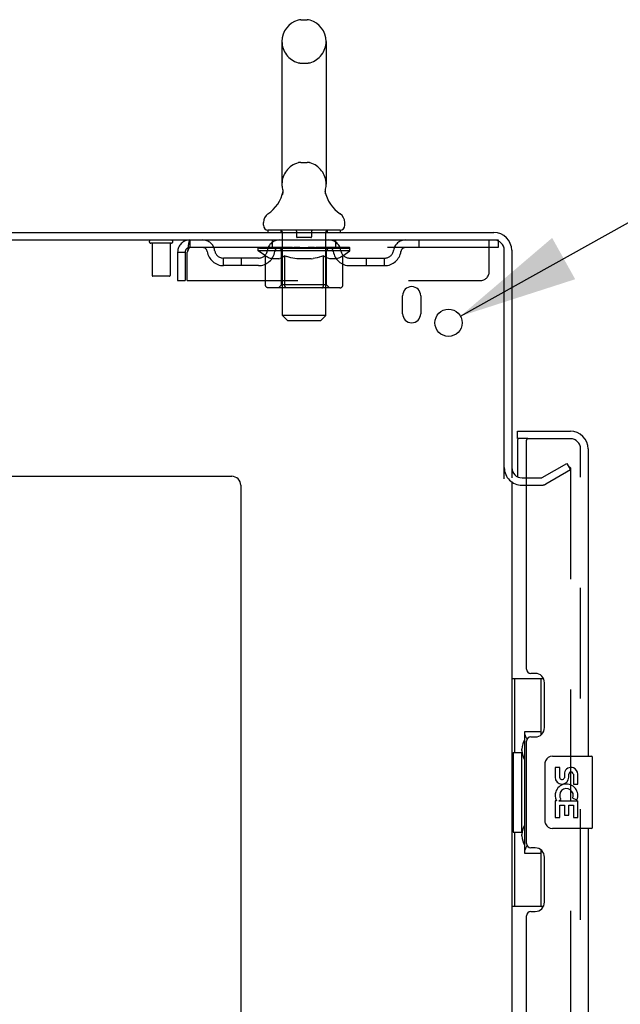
# Model space of a CAD drawing. Header units: inches. Extents: x 0 to 278, y 0 to 180.
# Tile 11 of 80: x 24 to 32, y 124 to 138. Entities that reach past the tile are written whole.
import ezdxf

# ---------------------------------------------------------------- set-up
doc = ezdxf.new("R2010")
doc.units = ezdxf.units.IN
doc.header["$LTSCALE"] = 15.310625
doc.header["$MEASUREMENT"] = 0
doc.linetypes.add('HIDDEN', pattern=[0.2, 0.1, -0.1])
doc.layers.get('0').update_dxf_attribs({"linetype": 'CONTINUOUS'})
for name, color, linetype in [('DEFAULT_2', 8, 'HIDDEN'), ('DIMENSIONS', 7, 'CONTINUOUS'), ('LEFTHAND_DOOR_ASSEMBLY', 7, 'CONTINUOUS'), ('RIGHTHAND_DOOR_ASSEMBLY', 7, 'CONTINUOUS')]:
    doc.layers.add(name, color=color, linetype=linetype)
doc.styles.get("Standard").update_dxf_attribs({"font": 'arial.ttf'})
doc.styles.add('TEXTSTYLE_1', font='gdt', dxfattribs={"width": 0.8})
doc.dimstyles.new('DIMSTYLE_2', dxfattribs={"dimtxt": 1.228125, "dimasz": 1.6375, "dimexe": 0.09, "dimexo": 0.07, "dimgap": 0.09, "dimtad": 0, "dimtih": 1, "dimtoh": 1, "dimzin": 4, "dimdsep": 46, "dimtxsty": 'Standard', "dimblk": '_FILLED', "dimblk1": '_FILLED', "dimblk2": '_FILLED', "dimcen": 0.09, "dimadec": 3, "dimazin": 1, "dimtfac": 1, "dimtdec": 3, "dimtofl": 0, "dimtmove": 0, "dimatfit": 1, "dimldrblk": '_FILLED', "dimfxl": 0, "dimtolj": 1, "dimtzin": 4, "dimarcsym": 0})

# ---------------------------------------------------------------- blocks, each defined once
blk = doc.blocks.new('_FILLED')
at = {"color": 0, "linetype": 'ByBlock'}
blk.add_solid([(0, 0), (-1, 0.2), (-1, -0.2)], dxfattribs=at)
blk = doc.blocks.new('*D19')
at = {"layer": 'DIMENSIONS', "color": 2, "linetype": 'Continuous'}
for p, q in [((29.717, 133.667), (32.891, 135.438)), ((32.891, 135.438), (34.324, 135.438))]:
    blk.add_line(p, q, dxfattribs=at)
at = {"layer": 'DIMENSIONS', "color": 2, "linetype": 'Continuous', "xscale": 1.6375, "yscale": 1.6375, "zscale": 1.6375, "rotation": 209.1540166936}
blk.add_blockref('_FILLED', (29.717, 133.667), dxfattribs=at)
at = {"layer": 'DIMENSIONS', "color": 2, "linetype": 'Continuous', "insert": (34.938, 136.052), "char_height": 1.22812, "width": 4.0207, "attachment_point": 1, "line_spacing_factor": 0.9, "style": 'TEXTSTYLE_1'}
blk.add_mtext('{\\fgdt;n}\\fArial;.38', dxfattribs=at)

msp = doc.modelspace()

# ---------------------------------------------------------------- linework, layer by layer
at = {"color": 7, "linetype": 'Continuous'}
for p, q in [((27.51, 137.771), (27.597, 137.771)), ((27.247, 137.471), (27.247, 135.496)), ((27.859, 137.471), (27.859, 135.496)), ((27.254, 135.353), (27.252, 135.348)), ((27.848, 135.407), (27.849, 135.412)), ((27.848, 135.402), (27.848, 135.407)), ((27.848, 135.397), (27.848, 135.402)), ((27.848, 135.392), (27.848, 135.397)), ((27.848, 135.387), (27.848, 135.392)), ((27.848, 135.382), (27.848, 135.387)), ((27.848, 135.377), (27.848, 135.382)), ((27.849, 135.372), (27.848, 135.377)), ((27.849, 135.412), (27.849, 135.417)), ((27.85, 135.367), (27.849, 135.372)), ((27.85, 135.422), (27.851, 135.426)), ((27.851, 135.363), (27.85, 135.368)), ((27.852, 135.359), (27.851, 135.363)), ((26.991, 134.925), (26.991, 134.964)), ((28.116, 134.925), (28.116, 134.964)), ((27.053, 134.856), (27.053, 134.826)), ((28.053, 134.856), (27.053, 134.856)), ((28.053, 134.856), (28.053, 134.826))]:
    msp.add_line(p, q, dxfattribs=at)
at = {"color": 3, "linetype": 'Continuous'}
for p, q in [((12.48, 134.826), (30.182, 134.826)), ((12.518, 134.722), (30.182, 134.722)), ((30.324, 131.418), (30.324, 134.579)), ((30.428, 134.579), (30.428, 131.43)), ((28.918, 133.701), (28.918, 133.951)), ((29.168, 133.951), (29.168, 133.701)), ((14.678, 131.451), (26.553, 131.451)), ((30.571, 131.43), (30.632, 131.43)), ((26.678, 131.326), (26.678, 50.951)), ((30.428, 131.378), (30.428, 52.274))]:
    msp.add_line(p, q, dxfattribs=at)
at = {"color": 7, "linetype": 'Continuous'}
for points in [[(27.255, 135.426), (27.256, 135.422), (27.257, 135.417), (27.258, 135.412), (27.259, 135.407), (27.259, 135.402), (27.259, 135.397), (27.259, 135.392), (27.259, 135.387), (27.259, 135.382), (27.258, 135.378), (27.258, 135.373), (27.257, 135.368), (27.256, 135.363), (27.255, 135.358), (27.254, 135.353)], [(27.849, 135.417), (27.85, 135.422), (27.851, 135.426)]]:
    msp.add_lwpolyline(points, dxfattribs=at)
at = {"color": 3, "linetype": 'Continuous'}
msp.add_circle((29.553, 133.576), 0.188, dxfattribs=at)
at = {"color": 7, "linetype": 'Continuous'}
for centre, radius, start, end in [((27.553, 137.471), 0.306, 105.6303, 180), ((27.51, 137.627), 0.144, 90, 105.6303), ((27.597, 137.627), 0.144, 74.3697, 90), ((27.553, 137.471), 0.306, 0, 74.3697), ((27.553, 135.496), 0.306, 180, 193.2053), ((27.553, 135.496), 0.306, 346.7947, 360), ((26.755, 135.512), 0.523, 304.6624, 347.2389), ((28.351, 135.512), 0.523, 192.7611, 235.3376), ((27.135, 134.964), 0.144, 124.6624, 180), ((27.972, 134.964), 0.144, 360, 55.3376), ((27.06, 134.925), 0.069, 180, 265), ((28.047, 134.925), 0.069, 275, 360)]:
    msp.add_arc(centre, radius, start, end, dxfattribs=at)
at = {"color": 3, "linetype": 'Continuous'}
for centre, radius, start, end in [((30.182, 134.579), 0.246, 0, 90), ((30.182, 134.579), 0.142, 0, 90), ((29.043, 133.951), 0.125, 0, 180), ((29.043, 133.701), 0.125, 180, 360), ((30.571, 131.572), 0.142, 180, 270), ((26.553, 131.326), 0.125, 0, 90)]:
    msp.add_arc(centre, radius, start, end, dxfattribs=at)
at = {"layer": 'DEFAULT_2', "color": 8, "linetype": 'HIDDEN'}
for p, q in [((27.51, 137.171), (27.597, 137.171)), ((27.51, 135.796), (27.597, 135.796)), ((27.233, 134.856), (27.233, 134.826)), ((27.253, 133.675), (27.253, 134.826)), ((27.448, 134.846), (27.448, 134.766)), ((27.658, 134.846), (27.658, 134.766)), ((27.853, 133.675), (27.853, 134.826)), ((27.873, 134.856), (27.873, 134.826)), ((25.716, 134.679), (25.432, 134.679)), ((25.45, 134.679), (25.45, 134.232)), ((25.698, 134.679), (25.698, 134.232)), ((25.97, 134.722), (25.97, 134.618)), ((27.116, 134.618), (27.116, 134.722)), ((27.648, 134.756), (27.458, 134.756)), ((27.991, 134.618), (27.991, 134.722)), ((29.141, 134.722), (29.141, 134.618)), ((30.116, 134.284), (30.116, 134.722)), ((30.182, 134.722), (30.241, 134.722)), ((30.241, 134.722), (30.241, 134.618)), ((25.803, 134.555), (25.803, 134.159)), ((25.803, 134.555), (25.907, 134.555)), ((25.907, 134.555), (25.907, 134.159)), ((25.937, 134.159), (25.937, 134.555)), ((30.241, 134.618), (25.97, 134.618)), ((26.92, 134.571), (26.92, 134.618)), ((27.019, 134.501), (26.92, 134.571)), ((28.187, 134.571), (26.92, 134.571)), ((26.93, 134.611), (26.93, 134.618)), ((26.938, 134.608), (26.938, 134.611)), ((26.938, 134.608), (28.168, 134.608)), ((26.947, 134.608), (26.947, 134.611)), ((26.948, 134.608), (26.948, 134.611)), ((26.958, 134.611), (26.958, 134.618)), ((26.975, 134.608), (26.975, 134.611)), ((26.976, 134.608), (26.976, 134.611)), ((27.005, 134.611), (27.005, 134.618)), ((27.019, 134.608), (27.019, 134.611)), ((27.022, 134.608), (27.022, 134.611)), ((27.226, 134.611), (27.025, 134.611)), ((27.068, 134.611), (27.068, 134.618)), ((27.07, 134.608), (27.07, 134.611)), ((27.07, 134.608), (27.07, 134.611)), ((27.073, 134.608), (27.073, 134.611)), ((27.081, 134.608), (27.081, 134.611)), ((27.081, 134.608), (27.081, 134.611)), ((27.084, 134.608), (27.084, 134.611)), ((27.087, 134.608), (27.087, 134.612)), ((27.092, 134.608), (27.092, 134.611)), ((27.106, 134.608), (27.106, 134.611)), ((27.124, 134.608), (27.124, 134.611)), ((27.125, 134.608), (27.125, 134.613)), ((27.145, 134.608), (27.145, 134.611)), ((27.146, 134.611), (27.146, 134.618)), ((27.156, 134.608), (27.156, 134.611)), ((27.16, 134.608), (27.16, 134.611)), ((27.169, 134.608), (27.169, 134.611)), ((27.181, 134.608), (27.181, 134.615)), ((27.196, 134.608), (27.196, 134.611)), ((27.199, 134.608), (27.199, 134.611)), ((27.226, 134.608), (27.226, 134.611)), ((27.293, 134.611), (27.231, 134.611)), ((27.237, 134.611), (27.237, 134.618)), ((27.241, 134.099), (27.241, 134.568)), ((27.244, 134.608), (27.244, 134.611)), ((27.248, 134.608), (27.248, 134.611)), ((27.254, 134.608), (27.254, 134.616)), ((27.258, 134.608), (27.258, 134.611)), ((27.269, 134.608), (27.269, 134.611)), ((27.293, 134.608), (27.293, 134.611)), ((27.368, 134.611), (27.309, 134.611)), ((27.33, 134.608), (27.33, 134.611)), ((27.337, 134.611), (27.337, 134.618)), ((27.341, 134.608), (27.341, 134.611)), ((27.343, 134.608), (27.343, 134.617)), ((27.346, 134.608), (27.346, 134.611)), ((27.353, 134.608), (27.353, 134.611)), ((27.368, 134.608), (27.368, 134.611)), ((27.449, 134.611), (27.394, 134.611)), ((27.408, 134.608), (27.408, 134.611)), ((27.439, 134.611), (27.553, 134.618)), ((27.443, 134.611), (27.443, 134.618)), ((27.444, 134.618), (27.443, 134.618)), ((27.444, 134.611), (27.444, 134.618)), ((27.444, 134.608), (27.444, 134.611)), ((27.448, 134.608), (27.448, 134.611)), ((27.449, 134.608), (27.449, 134.611)), ((27.449, 134.608), (27.449, 134.611)), ((27.533, 134.611), (27.484, 134.611)), ((27.49, 134.608), (27.49, 134.611)), ((27.533, 134.608), (27.533, 134.611)), ((27.551, 134.611), (27.551, 134.611)), ((27.551, 134.608), (27.551, 134.611)), ((27.551, 134.608), (27.551, 134.611)), ((27.553, 134.611), (27.553, 134.618)), ((27.553, 134.618), (27.668, 134.611)), ((27.556, 134.608), (27.556, 134.611)), ((27.556, 134.608), (27.556, 134.611)), ((27.556, 134.611), (27.556, 134.611)), ((27.574, 134.608), (27.574, 134.611)), ((27.574, 134.611), (27.622, 134.611)), ((27.617, 134.608), (27.617, 134.611)), ((27.658, 134.608), (27.658, 134.611)), ((27.658, 134.608), (27.658, 134.611)), ((27.658, 134.611), (27.712, 134.611)), ((27.659, 134.608), (27.659, 134.611)), ((27.663, 134.611), (27.663, 134.618)), ((27.663, 134.611), (27.663, 134.618)), ((27.663, 134.618), (27.663, 134.618)), ((27.663, 134.608), (27.663, 134.611)), ((27.699, 134.608), (27.699, 134.611)), ((27.738, 134.608), (27.738, 134.611)), ((27.738, 134.611), (27.798, 134.611)), ((27.754, 134.608), (27.754, 134.611)), ((27.761, 134.608), (27.761, 134.611)), ((27.764, 134.608), (27.764, 134.617)), ((27.766, 134.608), (27.766, 134.611)), ((27.77, 134.611), (27.77, 134.618)), ((27.777, 134.608), (27.777, 134.611)), ((27.813, 134.608), (27.813, 134.611)), ((27.813, 134.611), (27.875, 134.611)), ((27.837, 134.608), (27.837, 134.611)), ((27.848, 134.608), (27.848, 134.611)), ((27.853, 134.608), (27.853, 134.616)), ((27.859, 134.608), (27.859, 134.611)), ((27.863, 134.608), (27.863, 134.611)), ((27.866, 134.099), (27.866, 134.568)), ((27.87, 134.611), (27.87, 134.618)), ((27.88, 134.608), (27.88, 134.611)), ((27.88, 134.611), (28.187, 134.611)), ((27.908, 134.608), (27.908, 134.611)), ((27.911, 134.608), (27.911, 134.611)), ((27.926, 134.608), (27.926, 134.615)), ((27.937, 134.608), (27.937, 134.611)), ((27.947, 134.608), (27.947, 134.611)), ((27.951, 134.608), (27.951, 134.611)), ((27.96, 134.611), (27.96, 134.618)), ((27.962, 134.608), (27.962, 134.611)), ((27.982, 134.608), (27.982, 134.613)), ((27.983, 134.608), (27.983, 134.611)), ((28.001, 134.608), (28.001, 134.611)), ((28.015, 134.608), (28.015, 134.611)), ((28.019, 134.608), (28.019, 134.612)), ((28.023, 134.608), (28.023, 134.611)), ((28.026, 134.608), (28.026, 134.611)), ((28.026, 134.608), (28.026, 134.611)), ((28.033, 134.608), (28.033, 134.611)), ((28.036, 134.608), (28.036, 134.611)), ((28.037, 134.608), (28.037, 134.611)), ((28.039, 134.611), (28.039, 134.618)), ((28.065, 134.614), (28.186, 134.615)), ((28.065, 134.611), (28.065, 134.614)), ((28.085, 134.608), (28.085, 134.611)), ((28.087, 134.608), (28.087, 134.611)), ((28.09, 134.503), (28.187, 134.571)), ((28.102, 134.611), (28.102, 134.618)), ((28.13, 134.608), (28.13, 134.611)), ((28.132, 134.608), (28.132, 134.611)), ((28.148, 134.611), (28.148, 134.618)), ((28.159, 134.608), (28.159, 134.611)), ((28.16, 134.608), (28.16, 134.611)), ((28.168, 134.608), (28.168, 134.611)), ((28.177, 134.611), (28.177, 134.618)), ((28.186, 134.611), (28.186, 134.615)), ((28.187, 134.571), (28.187, 134.611)), ((26.439, 134.367), (26.439, 134.471)), ((26.922, 134.471), (26.439, 134.471)), ((26.689, 134.367), (26.689, 134.471)), ((27.019, 134.096), (27.019, 134.501)), ((27.019, 134.501), (27.033, 134.492)), ((27.047, 134.484), (27.033, 134.492)), ((27.061, 134.476), (27.047, 134.484)), ((27.074, 134.47), (27.061, 134.476)), ((27.088, 134.464), (27.074, 134.47)), ((27.101, 134.459), (27.088, 134.464)), ((27.205, 134.459), (27.101, 134.459)), ((27.205, 134.459), (27.218, 134.464)), ((27.232, 134.47), (27.218, 134.464)), ((27.245, 134.476), (27.232, 134.47)), ((27.259, 134.484), (27.245, 134.476)), ((27.273, 134.492), (27.259, 134.484)), ((27.287, 134.502), (27.273, 134.492)), ((27.287, 134.096), (27.287, 134.502)), ((27.287, 134.502), (27.316, 134.492)), ((27.344, 134.484), (27.316, 134.492)), ((27.372, 134.476), (27.344, 134.484)), ((27.4, 134.47), (27.372, 134.476)), ((27.427, 134.464), (27.399, 134.47)), ((27.454, 134.459), (27.427, 134.464)), ((27.652, 134.459), (27.454, 134.459)), ((27.652, 134.459), (27.68, 134.464)), ((27.708, 134.47), (27.68, 134.464)), ((27.736, 134.477), (27.708, 134.47)), ((27.765, 134.484), (27.736, 134.476)), ((27.793, 134.493), (27.764, 134.484)), ((27.822, 134.503), (27.793, 134.493)), ((27.822, 134.096), (27.822, 134.503)), ((27.822, 134.503), (27.837, 134.493)), ((27.852, 134.484), (27.837, 134.493)), ((27.866, 134.476), (27.852, 134.484)), ((27.88, 134.47), (27.866, 134.476)), ((27.895, 134.464), (27.88, 134.47)), ((27.909, 134.459), (27.895, 134.464)), ((28.003, 134.459), (27.909, 134.459)), ((28.003, 134.459), (28.017, 134.464)), ((28.031, 134.47), (28.017, 134.464)), ((28.046, 134.476), (28.031, 134.47)), ((28.06, 134.484), (28.046, 134.476)), ((28.075, 134.493), (28.06, 134.484)), ((28.09, 134.503), (28.075, 134.493)), ((28.09, 134.096), (28.09, 134.503)), ((28.185, 134.471), (28.668, 134.471)), ((28.418, 134.367), (28.418, 134.471)), ((28.668, 134.367), (28.668, 134.471)), ((26.922, 134.367), (26.439, 134.367)), ((28.185, 134.367), (28.668, 134.367)), ((25.688, 134.222), (25.46, 134.222)), ((25.803, 134.159), (25.907, 134.159)), ((25.937, 134.159), (29.991, 134.159)), ((28.047, 134.059), (27.062, 134.059)), ((27.241, 134.099), (27.201, 134.059)), ((27.866, 134.099), (27.241, 134.099)), ((27.298, 134.064), (27.296, 134.066)), ((27.303, 134.06), (27.301, 134.062)), ((27.306, 134.06), (27.303, 134.06)), ((27.308, 134.059), (27.306, 134.06)), ((27.866, 134.099), (27.906, 134.059)), ((27.322, 133.606), (27.253, 133.675)), ((27.853, 133.675), (27.253, 133.675)), ((27.322, 133.606), (27.784, 133.606)), ((27.784, 133.606), (27.853, 133.675)), ((30.849, 131.434), (31.189, 131.63)), ((31.241, 131.54), (30.901, 131.344)), ((31.189, 131.63), (31.241, 131.54)), ((31.241, 131.56), (31.241, 52.091)), ((30.632, 131.43), (30.833, 131.43)), ((30.571, 131.326), (30.833, 131.326))]:
    msp.add_line(p, q, dxfattribs=at)
for points in [[(25.97, 134.722), (25.968, 134.721), (25.966, 134.718), (25.963, 134.712), (25.961, 134.705), (25.959, 134.696), (25.956, 134.685), (25.954, 134.673), (25.952, 134.659), (25.949, 134.644), (25.947, 134.627), (25.944, 134.61), (25.942, 134.592), (25.94, 134.573), (25.937, 134.555)], [(25.97, 134.618), (25.968, 134.617), (25.966, 134.616), (25.963, 134.614), (25.961, 134.611), (25.959, 134.608), (25.956, 134.604), (25.954, 134.599), (25.952, 134.594), (25.949, 134.588), (25.947, 134.582), (25.944, 134.576), (25.942, 134.569), (25.94, 134.562), (25.937, 134.555)], [(27.062, 134.059), (27.057, 134.06), (27.052, 134.06), (27.047, 134.062), (27.042, 134.064), (27.037, 134.066), (27.033, 134.069), (27.029, 134.073), (27.026, 134.077), (27.023, 134.081), (27.021, 134.086), (27.02, 134.091), (27.019, 134.096)], [(27.288, 134.086), (27.287, 134.091), (27.287, 134.096)], [(27.289, 134.081), (27.288, 134.086), (27.287, 134.091), (27.287, 134.096)], [(27.301, 134.062), (27.298, 134.064), (27.296, 134.066), (27.294, 134.069), (27.292, 134.073), (27.29, 134.077), (27.289, 134.081)], [(27.294, 134.069), (27.292, 134.073), (27.29, 134.077)], [(27.801, 134.059), (27.803, 134.06), (27.806, 134.06), (27.808, 134.062), (27.811, 134.064), (27.813, 134.066), (27.815, 134.069), (27.817, 134.073), (27.819, 134.077), (27.82, 134.081), (27.821, 134.086), (27.822, 134.091), (27.822, 134.096)], [(28.047, 134.059), (28.052, 134.06), (28.057, 134.06), (28.062, 134.062), (28.067, 134.064), (28.072, 134.066), (28.076, 134.069), (28.08, 134.073), (28.083, 134.077), (28.086, 134.081), (28.088, 134.086), (28.089, 134.091), (28.09, 134.096)], [(31.224, 131.58), (31.223, 131.58), (31.221, 131.58), (31.22, 131.58), (31.218, 131.579), (31.216, 131.578)], [(31.227, 131.58), (31.225, 131.58), (31.224, 131.58)], [(31.227, 131.58), (31.229, 131.579), (31.231, 131.578), (31.233, 131.577), (31.234, 131.576), (31.236, 131.574), (31.237, 131.573), (31.238, 131.571), (31.239, 131.569), (31.24, 131.567), (31.24, 131.565), (31.241, 131.562), (31.241, 131.56)]]:
    msp.add_lwpolyline(points, dxfattribs=at)
for centre, radius, start, end in [((27.553, 137.471), 0.306, 180, 254.3697), ((27.553, 137.471), 0.306, 285.6303, 360), ((27.51, 137.315), 0.144, 254.3697, 270), ((27.597, 137.315), 0.144, 270, 285.6303), ((27.553, 135.496), 0.306, 105.6303, 180), ((27.51, 135.652), 0.144, 90, 105.6303), ((27.597, 135.652), 0.144, 74.3697, 90), ((27.553, 135.496), 0.306, 0, 74.3697), ((27.06, 134.925), 0.069, 265, 270), ((27.223, 134.826), 0.03, 0, 90), ((27.438, 134.846), 0.01, 0, 90), ((27.668, 134.846), 0.01, 90, 180), ((27.883, 134.826), 0.03, 90, 180), ((28.047, 134.925), 0.069, 270, 275), ((25.432, 134.7), 0.0215, 90, 270), ((25.716, 134.7), 0.0215, 270, 90), ((25.97, 134.555), 0.167, 90, 180), ((26.15, 134.555), 0.167, 8.0716, 90), ((27.211, 134.555), 0.167, 90, 171.9284), ((27.458, 134.766), 0.01, 180, 270), ((27.648, 134.766), 0.01, 270, 360), ((27.896, 134.555), 0.167, 8.0716, 90), ((28.957, 134.555), 0.167, 90, 171.9284), ((25.97, 134.555), 0.063, 90, 180), ((26.15, 134.555), 0.0625, 7.9863, 90), ((26.439, 134.596), 0.229, 187.9863, 270), ((26.439, 134.596), 0.125, 188.0716, 270), ((26.922, 134.596), 0.125, 270, 351.9284), ((26.922, 134.596), 0.229, 270, 352.0137), ((27.21, 134.555), 0.0625, 90, 172.0137), ((27.201, 134.568), 0.0398, 0, 90), ((27.906, 134.568), 0.0398, 90, 180), ((27.896, 134.555), 0.0625, 7.9863, 90), ((28.185, 134.596), 0.229, 187.9863, 270), ((28.185, 134.596), 0.125, 188.0716, 270), ((28.668, 134.596), 0.125, 270, 351.9284), ((28.668, 134.596), 0.229, 270, 352.0137), ((28.957, 134.555), 0.0625, 90, 172.0137), ((29.991, 134.284), 0.125, 270, 360), ((25.46, 134.232), 0.01, 180, 270), ((25.688, 134.232), 0.01, 270, 360), ((30.571, 131.572), 0.246, 180, 270), ((30.833, 131.463), 0.033, 270, 300), ((30.833, 131.463), 0.137, 270, 300)]:
    msp.add_arc(centre, radius, start, end, dxfattribs=at)
for centre, major_axis, ratio, start_param, end_param in [((27.553, 134.618), (0.633, 0.007), 0.05963, 2.96643, 3.140963), ((26.9, 134.606), (0.198, 0), 0.060556, 0.430652, 1.470503), ((27.553, 134.618), (0.633, 0), 0.060556, -3.141593, -2.96706), ((26.9, 134.599), (0.198, 0.002), 0.05963, 1.376596, 1.469874), ((27.553, 134.618), (0.633, 0.013), 0.05688, 2.791345, 2.965878), ((26.876, 134.606), (0.198, 0.002), 0.05963, 0.25549, 1.295341), ((26.944, 134.606), (0.198, -0.002), 0.05963, 0.605815, 1.645666), ((27.553, 134.618), (0.633, -0.007), 0.05963, -2.96643, -2.791898), ((26.944, 134.599), (0.198, 0), 0.060556, 1.551758, 1.645036), ((26.876, 134.599), (0.198, 0.004), 0.05688, 1.20151, 1.294789), ((26.946, 134.601), (0.164, 0.002), 0.05963, 1.065228, 1.614276), ((26.926, 134.601), (0.164, 0.003), 0.05688, 0.890143, 1.43919), ((26.984, 134.601), (0.164, 0), 0.060556, 1.240391, 1.789438), ((27.553, 134.618), (0.633, 0.019), 0.052395, 2.616403, 2.790936), ((26.872, 134.606), (0.198, 0.004), 0.05688, 0.080405, 1.120256), ((27.007, 134.606), (0.198, -0.004), 0.05688, 0.7809, 1.820751), ((27.553, 134.618), (0.633, -0.013), 0.05688, -2.791345, -2.616812), ((27.007, 134.599), (0.198, -0.002), 0.05963, 1.72692, 1.820198), ((26.872, 134.599), (0.198, 0.006), 0.052395, 1.026568, 1.119847), ((26.925, 134.601), (0.164, 0.005), 0.052395, 0.715201, 1.264248), ((27.039, 134.601), (0.164, -0.002), 0.05963, 1.415553, 1.9646), ((27.553, 134.618), (0.633, 0.025), 0.046319, 2.441654, 2.616187), ((27.086, 134.606), (0.198, -0.006), 0.052395, 0.955842, 1.995693), ((26.889, 134.606), (0.198, 0.006), 0.052395, -0.094537, 0.945314), ((27.553, 134.618), (0.633, -0.019), 0.052395, -2.616403, -2.44187), ((27.086, 134.599), (0.198, -0.004), 0.05688, 1.902006, 1.995284), ((26.889, 134.599), (0.198, 0.008), 0.046319, 0.851819, 0.945098), ((26.944, 134.601), (0.164, 0.006), 0.046319, 0.540452, 1.089499), ((27.11, 134.601), (0.164, -0.003), 0.05688, 1.590638, 2.139686), ((27.553, 134.618), (0.633, 0.029), 0.038841, 2.267123, 2.441656), ((27.18, 134.606), (0.198, -0.008), 0.046319, 1.130591, 2.170442), ((26.926, 134.606), (0.198, 0.008), 0.046319, -0.269286, 0.770565), ((27.553, 134.618), (0.633, -0.025), 0.046319, -2.441654, -2.267121), ((27.18, 134.599), (0.198, -0.006), 0.052395, 2.076947, 2.170226), ((26.926, 134.599), (0.198, 0.009), 0.038841, 0.677289, 0.770567), ((26.981, 134.601), (0.164, 0.008), 0.038841, 0.365921, 0.914969), ((27.195, 134.601), (0.164, -0.005), 0.052395, 1.76558, 2.314627), ((27.553, 134.618), (0.633, 0.033), 0.030195, 2.09281, 2.267343), ((27.285, 134.606), (0.198, -0.009), 0.038841, 1.305122, 2.344973), ((26.983, 134.606), (0.198, 0.009), 0.038841, -0.443817, 0.596034), ((27.553, 134.618), (0.633, -0.029), 0.038841, -2.267123, -2.092591), ((27.285, 134.599), (0.198, -0.008), 0.046319, 2.251696, 2.344975), ((26.983, 134.599), (0.198, 0.01), 0.030195, 0.502975, 0.596254), ((27.035, 134.601), (0.164, 0.009), 0.030195, 0.191608, 0.740655), ((27.291, 134.601), (0.164, -0.006), 0.046319, 1.940329, 2.489376), ((27.056, 134.606), (0.198, 0.01), 0.030195, -0.61813, 0.421721), ((27.553, 134.618), (0.633, 0.036), 0.020645, 1.918687, 2.09322), ((27.398, 134.606), (0.198, -0.01), 0.030195, 1.479435, 2.519286), ((27.553, 134.618), (0.633, -0.033), 0.030195, -2.09281, -1.918277), ((27.398, 134.599), (0.198, -0.009), 0.038841, 2.426227, 2.519505), ((27.056, 134.599), (0.198, 0.011), 0.020645, 0.328852, 0.422131), ((27.105, 134.601), (0.164, 0.009), 0.020645, 0.017485, 0.566532), ((27.394, 134.601), (0.164, -0.008), 0.038841, 2.11486, 2.663907), ((27.145, 134.606), (0.198, 0.011), 0.020645, -0.792253, 0.247598), ((27.553, 134.618), (0.633, 0.038), 0.010478, 1.744704, 1.919237), ((27.515, 134.606), (0.198, -0.011), 0.020645, 1.653558, 2.693409), ((27.553, 134.618), (0.633, -0.036), 0.020645, -1.918687, -1.744154), ((27.515, 134.599), (0.198, -0.01), 0.030195, 2.60054, 2.693819), ((27.145, 134.599), (0.198, 0.012), 0.010478, 0.154869, 0.248148), ((27.189, 134.601), (0.164, 0.01), 0.010478, 6.126688, 6.675735), ((27.502, 134.601), (0.164, -0.009), 0.030195, 2.289173, 2.83822), ((27.246, 134.606), (0.198, 0.012), 0.010478, -0.966236, -0.000846), ((27.634, 134.606), (0.198, -0.012), 0.010478, 1.827541, 2.867392), ((27.553, 134.618), (0.633, -0.038), 0.010478, -1.744704, -1.570171), ((27.634, 134.599), (0.198, -0.011), 0.020645, 2.774664, 2.867942), ((27.612, 134.601), (0.164, -0.009), 0.020645, 2.463296, 3.012344), ((27.473, 134.606), (0.198, 0.012), 0.010478, 0.274201, 1.314052), ((27.387, 134.601), (0.164, 0.01), 0.010478, -0.000483, 0.504314), ((27.356, 134.599), (0.198, 0.012), 0.010478, 0.099668, 0.192946), ((27.553, 134.618), (0.633, 0.038), 0.010478, -1.571421, -1.396888), ((27.751, 134.599), (0.198, -0.012), 0.010478, 2.948646, 3.041925), ((27.72, 134.601), (0.164, -0.01), 0.010478, 2.637279, 3.142076), ((27.592, 134.606), (0.198, 0.011), 0.020645, 0.448184, 1.488034), ((27.495, 134.601), (0.164, 0.009), 0.020645, 0.129249, 0.678296), ((27.473, 134.599), (0.198, 0.011), 0.020645, 0.273651, 0.366929), ((27.861, 134.606), (0.198, -0.012), 0.010478, -3.140747, -2.175357), ((27.553, 134.618), (0.633, 0.036), 0.020645, -1.397439, -1.222906), ((27.553, 134.618), (0.633, -0.038), 0.010478, 1.222355, 1.396888), ((27.709, 134.606), (0.198, 0.01), 0.030195, 0.622307, 1.662158), ((27.604, 134.601), (0.164, 0.009), 0.030195, 0.303372, 0.852419), ((27.918, 134.601), (0.164, -0.01), 0.010478, 2.749043, 3.29809), ((27.962, 134.606), (0.198, -0.011), 0.020645, 2.893995, 3.933846), ((27.592, 134.599), (0.198, 0.01), 0.030195, 0.447774, 0.541052), ((27.962, 134.599), (0.198, -0.012), 0.010478, 2.893445, 2.986723), ((27.553, 134.618), (0.633, 0.033), 0.030195, -1.223315, -1.048783), ((27.553, 134.618), (0.633, -0.036), 0.020645, 1.048373, 1.222906), ((27.822, 134.606), (0.198, 0.009), 0.038841, 0.79662, 1.836471), ((27.713, 134.601), (0.164, 0.008), 0.038841, 0.477686, 1.026733), ((28.002, 134.601), (0.164, -0.009), 0.020645, 2.57506, 3.124108), ((28.051, 134.606), (0.198, -0.01), 0.030195, 2.719872, 3.759723), ((27.927, 134.606), (0.198, 0.008), 0.046319, 0.971151, 2.011002), ((27.709, 134.599), (0.198, 0.009), 0.038841, 0.622087, 0.715366), ((28.051, 134.599), (0.198, -0.011), 0.020645, 2.719462, 2.812741), ((27.553, 134.618), (0.633, 0.029), 0.038841, -1.049002, -0.874469), ((27.553, 134.618), (0.633, -0.033), 0.030195, 0.87425, 1.048783), ((27.816, 134.601), (0.164, 0.006), 0.046319, 0.652216, 1.201263), ((28.02, 134.606), (0.198, 0.006), 0.052395, 1.1459, 2.185751), ((28.072, 134.601), (0.164, -0.009), 0.030195, 2.400937, 2.949985), ((28.124, 134.606), (0.198, -0.009), 0.038841, 2.545558, 3.585409), ((27.912, 134.601), (0.164, 0.005), 0.052395, 0.826965, 1.376012), ((27.822, 134.599), (0.198, 0.008), 0.046319, 0.796618, 0.889896), ((28.124, 134.599), (0.198, -0.01), 0.030195, 2.545339, 2.638617), ((28.1, 134.606), (0.198, 0.004), 0.05688, 1.320842, 2.360692), ((27.553, 134.618), (0.633, 0.025), 0.046319, -0.874471, -0.699939), ((27.553, 134.618), (0.633, -0.029), 0.038841, 0.699936, 0.874469), ((28.18, 134.606), (0.198, -0.008), 0.046319, 2.371028, 3.410879), ((28.126, 134.601), (0.164, -0.008), 0.038841, 2.226624, 2.775671), ((28.162, 134.606), (0.198, 0.002), 0.05963, 1.495927, 2.535778), ((27.996, 134.601), (0.164, 0.003), 0.05688, 1.001907, 1.550954), ((28.218, 134.606), (0.198, -0.006), 0.052395, 2.196279, 3.23613), ((28.163, 134.601), (0.164, -0.006), 0.046319, 2.052093, 2.601141), ((27.927, 134.599), (0.198, 0.006), 0.052395, 0.971367, 1.064645), ((28.206, 134.606), (0.198, 0), 0.060556, 2.364024, 2.71094), ((28.18, 134.599), (0.198, -0.009), 0.038841, 2.371026, 2.464304), ((28.235, 134.606), (0.198, -0.004), 0.05688, 2.021337, 3.061188), ((27.553, 134.618), (0.633, 0.019), 0.052395, -0.699723, -0.52519), ((27.553, 134.618), (0.633, -0.025), 0.046319, 0.525406, 0.699939), ((28.231, 134.606), (0.198, -0.002), 0.05963, 1.846251, 2.886102), ((28.067, 134.601), (0.164, 0.002), 0.05963, 1.176993, 1.72604), ((28.182, 134.601), (0.164, -0.005), 0.052395, 1.877344, 2.426392), ((28.123, 134.601), (0.164, 0), 0.060556, 1.352155, 1.901202), ((28.181, 134.601), (0.164, -0.003), 0.05688, 1.702402, 2.25145), ((28.161, 134.601), (0.164, -0.002), 0.05963, 1.527317, 2.076364), ((28.02, 134.599), (0.198, 0.004), 0.05688, 1.146309, 1.239587), ((28.218, 134.599), (0.198, -0.008), 0.046319, 2.196495, 2.289773), ((27.553, 134.618), (0.633, 0.013), 0.05688, -0.524781, -0.350248), ((27.553, 134.618), (0.633, -0.019), 0.052395, 0.350657, 0.52519), ((28.206, 134.599), (0.198, -0.002), 0.05963, 1.764997, 1.971333), ((28.1, 134.599), (0.198, 0.002), 0.05963, 1.321394, 1.414673), ((28.235, 134.599), (0.198, -0.006), 0.052395, 2.021746, 2.115024), ((27.553, 134.618), (0.633, 0.007), 0.05963, -0.349695, -0.175162), ((27.553, 134.618), (0.633, -0.013), 0.05688, 0.175715, 0.350248), ((28.162, 134.599), (0.198, 0), 0.060556, 1.496556, 1.589835), ((28.231, 134.599), (0.198, -0.004), 0.05688, 1.846804, 1.940083), ((27.553, 134.618), (0.633, -0.007), 0.05963, 6.27665, 6.458348), ((27.553, 134.618), (0.633, 0), 0.060556, -0.174533, -0.058352)]:
    msp.add_ellipse(centre, major_axis=major_axis, ratio=ratio, start_param=start_param, end_param=end_param, dxfattribs=at)
at = {"layer": 'LEFTHAND_DOOR_ASSEMBLY', "color": 7, "linetype": 'Continuous'}
for p, q in [((30.507, 131.972), (30.507, 132.076)), ((30.652, 131.972), (30.507, 131.972)), ((30.507, 131.952), (30.507, 131.445)), ((30.428, 128.651), (30.869, 128.651)), ((30.467, 128.651), (30.467, 127.626)), ((30.832, 128.651), (30.832, 127.871)), ((30.605, 127.916), (30.605, 126.236)), ((30.832, 127.916), (30.605, 127.916)), ((30.446, 127.626), (30.446, 126.526)), ((30.446, 127.626), (30.568, 127.626)), ((30.568, 127.656), (30.568, 127.676)), ((30.568, 126.526), (30.568, 127.626)), ((30.991, 127.576), (31.531, 127.576)), ((30.891, 126.676), (30.891, 127.476)), ((31.546, 126.591), (31.546, 127.561)), ((31.029, 127.422), (31.029, 127.285)), ((31.092, 127.422), (31.029, 127.422)), ((31.092, 127.285), (31.092, 127.422)), ((31.157, 127.348), (31.157, 127.279)), ((31.218, 127.285), (31.218, 127.327)), ((31.281, 127.327), (31.281, 127.191)), ((31.343, 127.191), (31.343, 127.327)), ((31.281, 127.191), (31.343, 127.191)), ((31.029, 126.96), (31.029, 126.73)), ((31.047, 126.96), (31.029, 126.96)), ((31.082, 126.96), (31.109, 126.979)), ((31.082, 126.96), (31.343, 126.96)), ((31.092, 126.73), (31.092, 126.897)), ((31.092, 126.897), (31.157, 126.897)), ((31.157, 126.897), (31.157, 126.761)), ((31.218, 126.761), (31.218, 126.897)), ((31.218, 126.897), (31.281, 126.897)), ((31.273, 126.996), (31.33, 126.971)), ((31.281, 126.897), (31.281, 126.73)), ((31.343, 126.73), (31.343, 126.96)), ((31.157, 126.761), (31.218, 126.761)), ((31.029, 126.73), (31.092, 126.73)), ((31.281, 126.73), (31.343, 126.73)), ((30.446, 126.526), (30.568, 126.526)), ((30.467, 126.526), (30.467, 125.501)), ((30.568, 126.475), (30.568, 126.495)), ((31.531, 126.576), (30.991, 126.576)), ((30.605, 126.236), (30.832, 126.236)), ((30.832, 126.281), (30.832, 125.501)), ((30.428, 125.501), (30.869, 125.501))]:
    msp.add_line(p, q, dxfattribs=at)
at = {"layer": 'LEFTHAND_DOOR_ASSEMBLY', "color": 3, "linetype": 'Continuous'}
for p, q in [((30.507, 132.076), (31.24, 132.076)), ((30.632, 128.783), (30.632, 131.952)), ((31.486, 131.829), (31.486, 127.576)), ((30.752, 128.723), (30.692, 128.723)), ((30.882, 127.973), (30.882, 128.593)), ((30.692, 127.843), (30.752, 127.843)), ((30.632, 126.368), (30.632, 127.783)), ((31.486, 126.576), (31.486, 104.076)), ((30.752, 126.308), (30.692, 126.308)), ((30.882, 125.558), (30.882, 126.178)), ((30.692, 125.428), (30.752, 125.428)), ((30.632, 105.283), (30.632, 125.368))]:
    msp.add_line(p, q, dxfattribs=at)
at = {"layer": 'LEFTHAND_DOOR_ASSEMBLY', "color": 8, "linetype": 'HIDDEN'}
for p, q in [((30.652, 131.972), (31.24, 131.972)), ((31.382, 51.822), (31.382, 131.829))]:
    msp.add_line(p, q, dxfattribs=at)
at = {"layer": 'LEFTHAND_DOOR_ASSEMBLY', "color": 7, "linetype": 'Continuous'}
for points in [[(30.605, 127.892), (30.606, 127.889), (30.606, 127.885), (30.607, 127.881), (30.608, 127.877), (30.61, 127.872), (30.612, 127.867), (30.614, 127.861), (30.617, 127.855), (30.621, 127.849), (30.625, 127.842), (30.629, 127.835), (30.634, 127.827), (30.639, 127.818), (30.641, 127.815)], [(30.891, 127.476), (30.892, 127.482), (30.892, 127.488), (30.893, 127.494), (30.895, 127.5), (30.896, 127.506), (30.898, 127.512)], [(30.898, 126.64), (30.896, 126.645), (30.895, 126.651), (30.893, 126.657), (30.892, 126.663), (30.892, 126.669), (30.891, 126.676)], [(30.641, 126.337), (30.639, 126.333), (30.634, 126.325), (30.629, 126.317), (30.625, 126.31), (30.621, 126.303), (30.617, 126.296), (30.614, 126.29), (30.612, 126.285), (30.61, 126.28), (30.608, 126.275), (30.607, 126.271), (30.606, 126.267), (30.606, 126.263), (30.605, 126.259)]]:
    msp.add_lwpolyline(points, dxfattribs=at)
at = {"layer": 'LEFTHAND_DOOR_ASSEMBLY', "color": 3, "linetype": 'Continuous'}
for centre, radius, start, end in [((31.24, 131.829), 0.246, 0, 90), ((30.652, 131.952), 0.02, 90, 180), ((30.692, 128.783), 0.06, 180, 270), ((30.752, 128.593), 0.13, 0, 90), ((30.692, 127.783), 0.06, 90, 180), ((30.752, 127.973), 0.13, 270, 360), ((30.692, 126.368), 0.06, 180, 270), ((30.752, 126.178), 0.13, 0, 90), ((30.752, 125.558), 0.13, 270, 360), ((30.692, 125.368), 0.06, 90, 180)]:
    msp.add_arc(centre, radius, start, end, dxfattribs=at)
at = {"layer": 'LEFTHAND_DOOR_ASSEMBLY', "color": 7, "linetype": 'Continuous'}
for centre, radius, start, end in [((30.527, 131.952), 0.02, 90, 180), ((31.322, 131.686), 0.26, 90, 92.5866), ((30.991, 127.476), 0.1, 90, 158.7946), ((31.531, 127.561), 0.015, 0, 90), ((31.249, 127.327), 0.0943, 68.6999, 167.4338), ((31.249, 127.327), 0.0314, 0, 180.0485), ((31.249, 127.327), 0.0943, 0, 68.6704), ((31.123, 127.285), 0.0943, 180, 360), ((31.186, 127.034), 0.157, 336.5966, 161.8791), ((31.123, 127.285), 0.0314, 180, 261.2295), ((31.123, 127.29), 0.0362, 263.4285, 341.7628), ((31.183, 127.034), 0.154, 161.4199, 206.1963), ((31.186, 127.034), 0.0943, 336.5966, 215.1122), ((31.186, 127.034), 0.157, 205.737, 207.8532), ((30.991, 126.676), 0.1, 201.205, 270), ((31.531, 126.591), 0.015, 270, 360)]:
    msp.add_arc(centre, radius, start, end, dxfattribs=at)
at = {"layer": 'LEFTHAND_DOOR_ASSEMBLY', "color": 8, "linetype": 'HIDDEN'}
msp.add_arc((31.24, 131.829), 0.142, 0, 90, dxfattribs=at)
at = {"layer": 'LEFTHAND_DOOR_ASSEMBLY', "color": 7, "linetype": 'Continuous'}
for centre, start_param, end_param in [((30.673, 127.666), 0.699287, 1.51401), ((30.673, 127.666), -4.655602, -3.84088), ((30.673, 126.485), 0.699287, 1.51401), ((30.673, 126.485), -4.655602, -3.84088)]:
    msp.add_ellipse(centre, major_axis=(0, 0.18), ratio=0.579493, start_param=start_param, end_param=end_param, dxfattribs=at)
at = {"layer": 'RIGHTHAND_DOOR_ASSEMBLY', "color": 8, "linetype": 'HIDDEN'}
for p, q in [((30.652, 131.972), (31.24, 131.972)), ((31.382, 51.822), (31.382, 131.829))]:
    msp.add_line(p, q, dxfattribs=at)
msp.add_arc((31.24, 131.829), 0.142, 0, 90, dxfattribs=at)

# ---------------------------------------------------------------- dimensions: what is measured, and where the dimension line sits
at = {"layer": 'DIMENSIONS', "color": 2, "linetype": 'Continuous'}
dim = msp.add_diameter_dim_2p(p1=(29.717144, 133.667075), p2=(29.389651, 133.48439), text='%%c<>', dimstyle='DIMSTYLE_2', override={"dimpost": '<>'}, dxfattribs=at)
dim.commit()
dim.dimension.update_dxf_attribs({"geometry": '*D19', "text_midpoint": (36.948463, 135.437674), "dimtype": 163})

doc.saveas('drawing.dxf')
